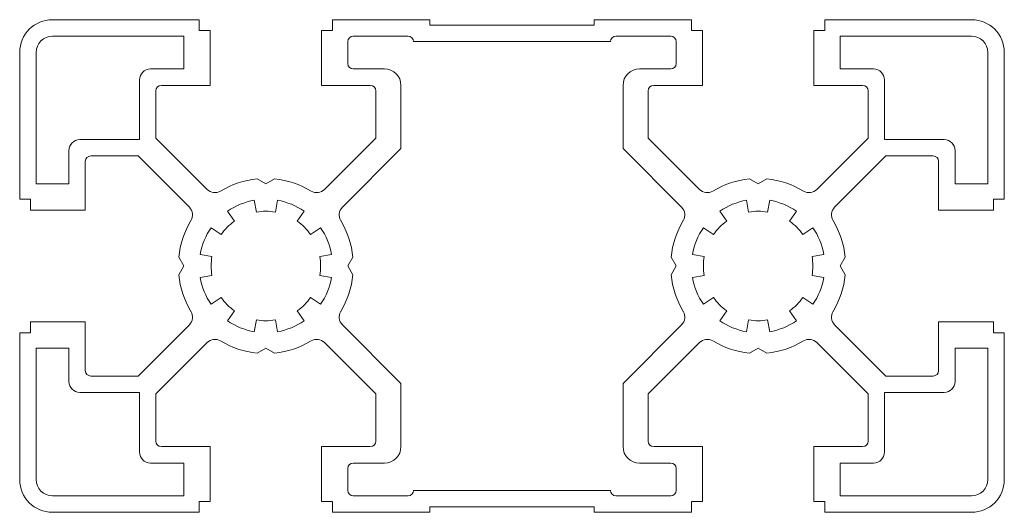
# Model space of a CAD drawing. Header units: millimetres. Extents: x -67.5 to 22.5, y -22.5 to 22.5.
import ezdxf

# ---------------------------------------------------------------- set-up
doc = ezdxf.new("R2010")
doc.units = ezdxf.units.MM

msp = doc.modelspace()

# ---------------------------------------------------------------- linework, layer by layer
at = {"color": 7, "linetype": 'Continuous', "lineweight": 15}
for p, q in [((-51.1, 22.5), (-64.5, 22.5)), ((-51.1, 21.5), (-51.1, 22.5)), ((-30, 22.5), (-38.9, 22.5)), ((-38.9, 22.5), (-38.9, 21.5)), ((-30, 22), (-30, 22.5)), ((-15, 22), (-30, 22)), ((-6.1, 22.5), (-15, 22.5)), ((-15, 22.5), (-15, 22)), ((-6.1, 21.5), (-6.1, 22.5)), ((19.5, 22.5), (6.1, 22.5)), ((6.1, 22.5), (6.1, 21.5)), ((-52.5, 21), (-64.5, 21)), ((-52.5, 18), (-52.5, 21)), ((-50.1, 21.5), (-51.1, 21.5)), ((-50.1, 16.5), (-50.1, 21.5)), ((-38.9, 21.5), (-39.9, 21.5)), ((-39.9, 21.5), (-39.9, 16.5)), ((-31.99, 21), (-37.01, 21)), ((-7.99, 21), (-13.01, 21)), ((-5.1, 21.5), (-6.1, 21.5)), ((-5.1, 16.5), (-5.1, 21.5)), ((6.1, 21.5), (5.1, 21.5)), ((5.1, 21.5), (5.1, 16.5)), ((7.5, 21), (7.5, 18)), ((19.5, 21), (7.5, 21)), ((-37.5, 20.51), (-37.5, 18.49)), ((-31.5, 20.5), (-31.5, 20.51)), ((-13.5, 20.5), (-31.5, 20.5)), ((-13.5, 20.51), (-13.5, 20.5)), ((-7.5, 18.49), (-7.5, 20.51)), ((-67.5, 19.5), (-67.5, 6.1)), ((-66, 19.5), (-66, 7.5)), ((21, 7.5), (21, 19.5)), ((22.5, 6.1), (22.5, 19.5)), ((-55.55, 18), (-52.5, 18)), ((-37.01, 18), (-34.15, 18)), ((-10.85, 18), (-7.99, 18)), ((7.5, 18), (10.55, 18)), ((-56.55, 11.55), (-56.55, 17)), ((-54.55, 16.5), (-50.1, 16.5)), ((-39.9, 16.5), (-35.45, 16.5)), ((-32.65, 16.5), (-32.65, 10.724)), ((-12.35, 10.724), (-12.35, 16.5)), ((-9.55, 16.5), (-5.1, 16.5)), ((5.1, 16.5), (9.55, 16.5)), ((11.55, 17), (11.55, 11.55)), ((-55.05, 11.676), (-55.05, 16)), ((-34.95, 16), (-34.95, 11.676)), ((-10.05, 11.676), (-10.05, 16)), ((10.05, 16), (10.05, 11.676)), ((-62, 11.55), (-56.55, 11.55)), ((-50.367, 6.993), (-55.05, 11.676)), ((-34.95, 11.676), (-39.633, 6.993)), ((-5.367, 6.993), (-10.05, 11.676)), ((10.05, 11.676), (5.367, 6.993)), ((11.55, 11.55), (17, 11.55)), ((-63, 7.5), (-63, 10.55)), ((-61, 10.05), (-56.676, 10.05)), ((-56.676, 10.05), (-51.993, 5.367)), ((-32.65, 10.724), (-38.007, 5.367)), ((-6.993, 5.367), (-12.35, 10.724)), ((6.993, 5.367), (11.676, 10.05)), ((11.676, 10.05), (16, 10.05)), ((18, 10.55), (18, 7.5)), ((-61.5, 5.1), (-61.5, 9.55)), ((16.5, 9.55), (16.5, 5.1)), ((-66, 7.5), (-63, 7.5)), ((-45, 7.5), (-45.797, 7.96)), ((-44.203, 7.96), (-45, 7.5)), ((0, 7.5), (-0.797, 7.96)), ((0.797, 7.96), (0, 7.5)), ((18, 7.5), (21, 7.5)), ((-67.5, 6.1), (-66.5, 6.1)), ((-66.5, 6.1), (-66.5, 5.1)), ((-45.868, 4.924), (-46.059, 6.007)), ((-43.941, 6.007), (-44.132, 4.924)), ((-0.868, 4.924), (-1.059, 6.007)), ((1.059, 6.007), (0.868, 4.924)), ((21.5, 5.1), (21.5, 6.1)), ((21.5, 6.1), (22.5, 6.1)), ((-66.5, 5.1), (-61.5, 5.1)), ((-48.499, 4.997), (-47.868, 4.096)), ((-42.132, 4.096), (-41.501, 4.997)), ((-3.499, 4.997), (-2.868, 4.096)), ((2.868, 4.096), (3.499, 4.997)), ((16.5, 5.1), (21.5, 5.1)), ((-49.096, 2.868), (-49.997, 3.499)), ((-40.003, 3.499), (-40.904, 2.868)), ((-4.096, 2.868), (-4.997, 3.499)), ((4.997, 3.499), (4.096, 2.868)), ((-51.007, 1.059), (-49.924, 0.868)), ((-40.076, 0.868), (-38.993, 1.059)), ((-6.007, 1.059), (-4.924, 0.868)), ((4.924, 0.868), (6.007, 1.059)), ((-52.96, 0.797), (-52.5, 0)), ((-37.04, 0.797), (-37.5, 0)), ((-7.5, 0), (-7.96, 0.797)), ((7.5, 0), (7.96, 0.797)), ((7.96, -0.797), (7.5, 0)), ((-52.5, 0), (-52.96, -0.797)), ((-49.924, -0.868), (-51.007, -1.059)), ((-38.993, -1.059), (-40.076, -0.868)), ((-37.5, 0), (-37.04, -0.797)), ((-7.96, -0.797), (-7.5, 0)), ((-4.924, -0.868), (-6.007, -1.059)), ((6.007, -1.059), (4.924, -0.868)), ((-49.997, -3.499), (-49.096, -2.868)), ((-40.904, -2.868), (-40.003, -3.499)), ((-4.997, -3.499), (-4.096, -2.868)), ((4.096, -2.868), (4.997, -3.499)), ((-47.868, -4.096), (-48.499, -4.997)), ((-41.501, -4.997), (-42.132, -4.096)), ((-2.868, -4.096), (-3.499, -4.997)), ((3.499, -4.997), (2.868, -4.096)), ((-61.5, -5.1), (-66.5, -5.1)), ((-66.5, -5.1), (-66.5, -6.1)), ((-61.5, -9.55), (-61.5, -5.1)), ((-51.993, -5.367), (-56.676, -10.05)), ((-46.059, -6.007), (-45.868, -4.924)), ((-44.132, -4.924), (-43.941, -6.007)), ((-38.007, -5.367), (-32.65, -10.724)), ((-12.35, -10.724), (-6.993, -5.367)), ((-1.059, -6.007), (-0.868, -4.924)), ((0.868, -4.924), (1.059, -6.007)), ((11.676, -10.05), (6.993, -5.367)), ((21.5, -5.1), (16.5, -5.1)), ((16.5, -5.1), (16.5, -9.55)), ((21.5, -6.1), (21.5, -5.1)), ((-66.5, -6.1), (-67.5, -6.1)), ((-67.5, -6.1), (-67.5, -19.5)), ((22.5, -6.1), (21.5, -6.1)), ((22.5, -19.5), (22.5, -6.1)), ((-55.05, -11.676), (-50.367, -6.993)), ((-39.633, -6.993), (-34.95, -11.676)), ((-10.05, -11.676), (-5.367, -6.993)), ((5.367, -6.993), (10.05, -11.676)), ((-66, -7.5), (-66, -19.5)), ((-63, -7.5), (-66, -7.5)), ((-63, -10.55), (-63, -7.5)), ((-45.797, -7.96), (-45, -7.5)), ((-45, -7.5), (-44.203, -7.96)), ((-0.797, -7.96), (0, -7.5)), ((0, -7.5), (0.797, -7.96)), ((18, -7.5), (18, -10.55)), ((21, -7.5), (18, -7.5)), ((21, -19.5), (21, -7.5)), ((-56.676, -10.05), (-61, -10.05)), ((-32.65, -10.724), (-32.65, -16.5)), ((-12.35, -16.5), (-12.35, -10.724)), ((16, -10.05), (11.676, -10.05)), ((-56.55, -11.55), (-62, -11.55)), ((-56.55, -17), (-56.55, -11.55)), ((-55.05, -16), (-55.05, -11.676)), ((-34.95, -11.676), (-34.95, -16)), ((-10.05, -16), (-10.05, -11.676)), ((10.05, -11.676), (10.05, -16)), ((11.55, -11.55), (11.55, -17)), ((17, -11.55), (11.55, -11.55)), ((-50.1, -16.5), (-54.55, -16.5)), ((-50.1, -21.5), (-50.1, -16.5)), ((-35.45, -16.5), (-39.9, -16.5)), ((-39.9, -16.5), (-39.9, -21.5)), ((-5.1, -16.5), (-9.55, -16.5)), ((-5.1, -21.5), (-5.1, -16.5)), ((9.55, -16.5), (5.1, -16.5)), ((5.1, -16.5), (5.1, -21.5)), ((-52.5, -18), (-55.55, -18)), ((-52.5, -21), (-52.5, -18)), ((-37.5, -18.49), (-37.5, -20.51)), ((-34.15, -18), (-37.01, -18)), ((-7.99, -18), (-10.85, -18)), ((-7.5, -20.51), (-7.5, -18.49)), ((7.5, -18), (7.5, -21)), ((10.55, -18), (7.5, -18)), ((-31.5, -20.5), (-13.5, -20.5)), ((-31.5, -20.51), (-31.5, -20.5)), ((-13.5, -20.5), (-13.5, -20.51)), ((-64.5, -21), (-52.5, -21)), ((-51.1, -22.5), (-51.1, -21.5)), ((-51.1, -21.5), (-50.1, -21.5)), ((-39.9, -21.5), (-38.9, -21.5)), ((-38.9, -21.5), (-38.9, -22.5)), ((-37.01, -21), (-31.99, -21)), ((-13.01, -21), (-7.99, -21)), ((-6.1, -22.5), (-6.1, -21.5)), ((-6.1, -21.5), (-5.1, -21.5)), ((5.1, -21.5), (6.1, -21.5)), ((6.1, -21.5), (6.1, -22.5)), ((7.5, -21), (19.5, -21)), ((-64.5, -22.5), (-51.1, -22.5)), ((-30, -22.5), (-30, -22)), ((-30, -22), (-15, -22)), ((-15, -22), (-15, -22.5)), ((-38.9, -22.5), (-30, -22.5)), ((-15, -22.5), (-6.1, -22.5)), ((6.1, -22.5), (19.5, -22.5))]:
    msp.add_line(p, q, dxfattribs=at)
for centre, radius, start, end in [((-64.5, 19.5), 3, 90, 180), ((19.5, 19.5), 3, 0, 90), ((-64.5, 19.5), 1.5, 90, 180), ((-37.01, 20.51), 0.49, 90, 180), ((-31.99, 20.51), 0.49, 0, 90), ((-13.01, 20.51), 0.49, 90, 180), ((-7.99, 20.51), 0.49, 0, 90), ((19.5, 19.5), 1.5, 0, 90), ((-37.01, 18.49), 0.49, 180, 270), ((-7.99, 18.49), 0.49, 270, 0), ((-55.55, 17), 1, 90, 180), ((-34.15, 16.5), 1.5, 0, 90), ((-10.85, 16.5), 1.5, 90, 180), ((10.55, 17), 1, 0, 90), ((-54.55, 16), 0.5, 90, 180), ((-35.45, 16), 0.5, 0, 90), ((-9.55, 16), 0.5, 90, 180), ((9.55, 16), 0.5, 0, 90), ((-62, 10.55), 1, 90, 180), ((17, 10.55), 1, 0, 90), ((-61, 9.55), 0.5, 90, 180), ((16, 9.55), 0.5, 0, 90), ((-45, 0), 8, 95.71813, 121.17903), ((-45, 0), 8, 58.82097, 84.28187), ((0, 0), 8, 95.71813, 121.17903), ((0, 0), 8, 58.82098, 84.28187), ((-49.659, 7.7), 1, 224.99997, 301.17903), ((-40.341, 7.7), 1, 238.821, 315.00001), ((-4.659, 7.7), 1, 225, 301.17903), ((4.659, 7.7), 1, 238.82098, 315), ((-45, 0), 6.1, 100, 125), ((-45, 0), 6.1, 55, 80), ((0, 0), 6.1, 100, 125), ((0, 0), 6.1, 55, 80), ((-52.7, 4.659), 1, 328.82097, 45.00003), ((-45, 0), 5, 80, 100), ((-37.3, 4.659), 1, 135, 211.17906), ((-7.7, 4.659), 1, 328.82097, 45), ((0, 0), 5, 80, 100), ((7.7, 4.659), 1, 135, 211.17903), ((-45, 0), 8, 148.82097, 174.28187), ((-45, 0), 5, 125, 145), ((-45, 0), 5, 35, 55), ((-45, 0), 8, 5.71813, 31.17903), ((0, 0), 8, 148.82097, 174.28187), ((0, 0), 5, 125, 145), ((0, 0), 5, 35, 55), ((0, 0), 8, 5.71814, 31.17903), ((-45, 0), 6.1, 145, 170), ((-45, 0), 6.1, 10, 35), ((0, 0), 6.1, 145, 170), ((0, 0), 6.1, 10, 35), ((-45, 0), 5, 170, 190), ((-45, 0), 5, 350, 10), ((0, 0), 5, 170, 190), ((0, 0), 5, 350, 10), ((-45, 0), 8, 185.71813, 211.17903), ((-45, 0), 8, 328.82097, 354.28187), ((0, 0), 8, 185.71813, 211.17902), ((0, 0), 8, 328.82097, 354.28187), ((-45, 0), 6.1, 190, 215), ((-45, 0), 6.1, 325, 350), ((0, 0), 6.1, 190, 215), ((0, 0), 6.1, 325, 350), ((-45, 0), 5, 215, 235), ((-45, 0), 5, 305, 325), ((0, 0), 5, 215, 235), ((0, 0), 5, 305, 325), ((-52.7, -4.659), 1, 315, 31.17903), ((-37.3, -4.659), 1, 148.82097, 225), ((-7.7, -4.659), 1, 315, 31.17902), ((7.7, -4.659), 1, 148.82097, 225), ((-45, 0), 6.1, 235, 260), ((-45, 0), 5, 260, 280), ((-45, 0), 6.1, 280, 305), ((0, 0), 6.1, 235, 260), ((0, 0), 5, 260, 280), ((0, 0), 6.1, 280, 305), ((-49.659, -7.7), 1, 58.82097, 135), ((-45, 0), 8, 238.82097, 264.28187), ((-45, 0), 8, 275.71813, 301.17903), ((-40.341, -7.7), 1, 45, 121.17903), ((-4.659, -7.7), 1, 58.82097, 135), ((0, 0), 8, 238.82097, 264.28187), ((0, 0), 8, 275.71813, 301.17903), ((4.659, -7.7), 1, 45, 121.17903), ((-61, -9.55), 0.5, 180, 270), ((16, -9.55), 0.5, 270, 0), ((-62, -10.55), 1, 180, 270), ((17, -10.55), 1, 270, 0), ((-54.55, -16), 0.5, 180, 270), ((-35.45, -16), 0.5, 270, 0), ((-9.55, -16), 0.5, 180, 270), ((9.55, -16), 0.5, 270, 0), ((-55.55, -17), 1, 180, 270), ((-34.15, -16.5), 1.5, 270, 0), ((-10.85, -16.5), 1.5, 180, 270), ((10.55, -17), 1, 270, 0), ((-37.01, -18.49), 0.49, 90, 180), ((-7.99, -18.49), 0.49, 0, 90), ((-64.5, -19.5), 3, 180, 270), ((-64.5, -19.5), 1.5, 180, 270), ((19.5, -19.5), 1.5, 270, 0), ((19.5, -19.5), 3, 270, 0), ((-37.01, -20.51), 0.49, 180, 270), ((-31.99, -20.51), 0.49, 270, 0), ((-13.01, -20.51), 0.49, 180, 270), ((-7.99, -20.51), 0.49, 270, 0)]:
    msp.add_arc(centre, radius, start, end, dxfattribs=at)

doc.saveas('drawing.dxf')
